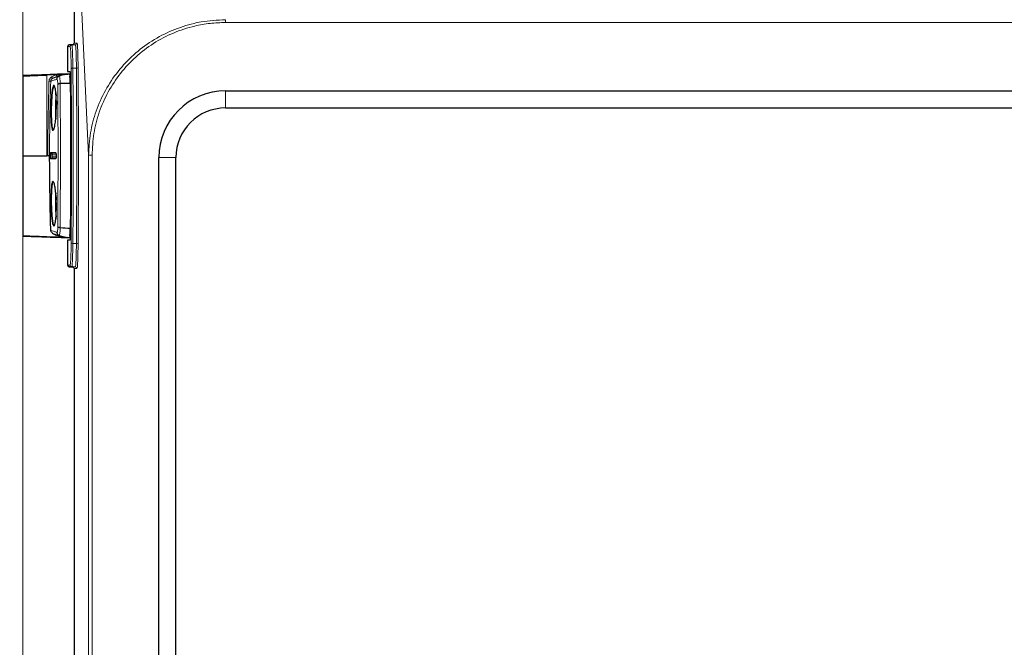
# Model space of a CAD drawing. Header units: millimetres. Extents: x 0 to 4205, y 0 to 2970.
# Tile 81 of 85: x 2864 to 3152, y 2391 to 2574. Entities that reach past the tile are written whole.
import ezdxf

# ---------------------------------------------------------------- set-up
doc = ezdxf.new("R2010")
doc.units = ezdxf.units.MM
doc.header["$LTSCALE"] = 5
doc.styles.add('SLDTEXTSTYLE0', font='TXT', dxfattribs={"width": 0.605})
doc.dimstyles.new('SLDDIMSTYLE0', dxfattribs={"dimtxt": 12.841593, "dimasz": 16.5, "dimexe": 0, "dimexo": 0.0625, "dimgap": 3.210398, "dimtad": 1, "dimdec": 0, "dimrnd": 1e-09, "dimzin": 12, "dimdsep": 46, "dimtxsty": 'SLDTEXTSTYLE0', "dimsah": 1, "dimcen": 0.09, "dimadec": 0, "dimazin": 3, "dimtfac": 1, "dimtdec": 1, "dimtofl": 0, "dimtmove": 0, "dimatfit": 3, "dimfxl": 1, "dimfrac": 2, "dimtolj": 1, "dimtzin": 12, "dimarcsym": 0})

# ---------------------------------------------------------------- blocks, each defined once
blk = doc.blocks.new('_D')
at = {"color": 7, "linetype": 'Continuous', "lineweight": 0}
for p, q in [((3135.64, 2801.25), (3131.23, 2801.25)), ((3131.23, 2801.25), (3131.23, 2781.53)), ((3169.94, 2801.25), (3174.35, 2801.25)), ((3174.35, 2801.25), (3174.35, 2781.53)), ((2865.46, 1769.17), (2865.46, 2783.59)), ((3131.23, 2781.53), (3135.64, 2781.53)), ((3174.35, 2781.53), (3169.94, 2781.53)), ((3440.12, 1908.42), (3440.12, 2783.59)), ((2865.46, 2778.59), (3440.12, 2778.59))]:
    blk.add_line(p, q, dxfattribs=at)
at = {"color": 7, "linetype": 'Continuous', "lineweight": 18}
for points in [[(2865.46, 2778.59), (2881.96, 2776.09), (2881.96, 2781.09)], [(3440.12, 2778.59), (3423.62, 2781.09), (3423.62, 2776.09)]]:
    blk.add_solid(points, dxfattribs=at)
at = {"color": 7, "linetype": 'Continuous', "lineweight": 18, "char_height": 13.229, "attachment_point": 1, "style": 'SLDTEXTSTYLE0'}
for s, insert in [('575', (3138.09, 2821.24)), ('22,6', (3135.64, 2798.58))]:
    blk.add_mtext(s, dxfattribs=dict(at, insert=insert))
blk = doc.blocks.new('_D_3')
at = {"color": 7, "linetype": 'Continuous', "lineweight": 0}
for p, q in [((3104.77, 2668.59), (2780.22, 2668.59)), ((2785.22, 1676.69), (2785.22, 2668.59)), ((2762.56, 2189.79), (2762.56, 2194.2)), ((2762.56, 2194.2), (2782.28, 2194.2)), ((2782.28, 2194.2), (2782.28, 2189.79)), ((2762.56, 2155.49), (2762.56, 2151.08)), ((2782.28, 2151.08), (2782.28, 2155.49)), ((2762.56, 2151.08), (2782.28, 2151.08)), ((3030.4, 1676.69), (2780.22, 1676.69))]:
    blk.add_line(p, q, dxfattribs=at)
at = {"color": 7, "linetype": 'Continuous', "lineweight": 18}
for points in [[(2785.22, 2668.59), (2782.72, 2652.09), (2787.72, 2652.09)], [(2785.22, 1676.69), (2787.72, 1693.19), (2782.72, 1693.19)]]:
    blk.add_solid(points, dxfattribs=at)
at = {"color": 7, "linetype": 'Continuous', "lineweight": 18, "char_height": 13.229, "attachment_point": 1, "rotation": 90, "style": 'SLDTEXTSTYLE0'}
for s, insert in [('39,1', (2765.23, 2155.49)), ('992', (2742.57, 2157.94))]:
    blk.add_mtext(s, dxfattribs=dict(at, insert=insert))
blk = doc.blocks.new('_D_6')
at = {"color": 7, "linetype": 'Continuous', "lineweight": 0}
for p, q in [((3104.77, 2668.59), (2720.22, 2668.59)), ((2725.22, 1276.69), (2725.22, 2668.59)), ((2702.56, 1989.79), (2702.56, 1994.2)), ((2702.56, 1994.2), (2722.28, 1994.2)), ((2722.28, 1994.2), (2722.28, 1989.79)), ((2702.56, 1955.49), (2702.56, 1951.08)), ((2722.28, 1951.08), (2722.28, 1955.49)), ((2702.56, 1951.08), (2722.28, 1951.08)), ((3030.4, 1276.69), (2720.22, 1276.69))]:
    blk.add_line(p, q, dxfattribs=at)
at = {"color": 7, "linetype": 'Continuous', "lineweight": 18}
for points in [[(2725.22, 2668.59), (2722.72, 2652.09), (2727.72, 2652.09)], [(2725.22, 1276.69), (2727.72, 1293.19), (2722.72, 1293.19)]]:
    blk.add_solid(points, dxfattribs=at)
at = {"color": 7, "linetype": 'Continuous', "lineweight": 18, "char_height": 13.229, "attachment_point": 1, "rotation": 90, "style": 'SLDTEXTSTYLE0'}
for s, insert in [('1392', (2682.57, 1953.04)), ('54,8', (2705.23, 1955.49))]:
    blk.add_mtext(s, dxfattribs=dict(at, insert=insert))

msp = doc.modelspace()

# ---------------------------------------------------------------- linework, layer by layer
at = {"color": 7, "linetype": 'Continuous', "lineweight": 25}
for p, q in [((2880.4, 2586.6), (2880.4, 2567.12)), ((2878.49, 2566.08), (2878.49, 2558.78)), ((2878.49, 2566.08), (2878.49, 2566.08)), ((2879.95, 2566.62), (2878.97, 2566.58)), ((2878.99, 2566.62), (2879.96, 2566.65)), ((2880.16, 2566.72), (2880.1, 2566.67)), ((2865.46, 2557.52), (2865.46, 2534.17)), ((2872.46, 2557.85), (2878.6, 2558.07)), ((2875.99, 2557.43), (2876, 2557.43)), ((2879.25, 2558.1), (2878.31, 2558.07)), ((2878.49, 2558.78), (2879.18, 2558.78)), ((2878.55, 2558.77), (2879.18, 2558.75)), ((2876.33, 2555.29), (2876.33, 2555.29)), ((2924.7, 2553.14), (3375.97, 2553.14)), ((2924.7, 2548.14), (3375.97, 2548.14)), ((2865.46, 2534.17), (2865.46, 2510.82)), ((2865.46, 2534.17), (2872.46, 2534.17)), ((2872.73, 2534.17), (2872.46, 2534.17)), ((2873.23, 2534.17), (2872.73, 2534.17)), ((2873.23, 2534.17), (2873.25, 2534.17)), ((2905.2, 1928.21), (2905.2, 2533.64)), ((2910.2, 1928.21), (2910.2, 2533.64)), ((2875.87, 2510.76), (2878.57, 2510.28)), ((2876.03, 2510.9), (2876.03, 2510.9)), ((2876.33, 2513.25), (2876.33, 2513.25)), ((2879.25, 2510.24), (2878.31, 2510.27)), ((2878.49, 2509.57), (2878.49, 2502.26)), ((2879.18, 2509.57), (2878.49, 2509.57)), ((2879.18, 2509.59), (2878.55, 2509.57)), ((2879.25, 2510.25), (2878.57, 2510.28)), ((2878.49, 2502.26), (2878.49, 2502.26)), ((2878.97, 2501.76), (2879.95, 2501.72)), ((2879.96, 2501.69), (2878.99, 2501.72)), ((2880.08, 2501.68), (2880.16, 2501.62)), ((2880.4, 2501.22), (2880.4, 2312.12))]:
    msp.add_line(p, q, dxfattribs=at)
at = {"color": 8, "linetype": 'Continuous', "lineweight": 18}
for p, q in [((2884.66, 2534.33), (2882.24, 2584.76)), ((2924.68, 2573.12), (2924.68, 2573.93)), ((3375.98, 2573.12), (2924.68, 2573.12)), ((2878.49, 2566.08), (2878.49, 2558.78)), ((2879.25, 2566.08), (2878.49, 2566.08)), ((2878.97, 2566.58), (2879.74, 2566.58)), ((2879.74, 2566.58), (2880.77, 2566.62)), ((2880.77, 2566.62), (2879.95, 2566.62)), ((2880.4, 2567.12), (2881.25, 2567.12)), ((2880.04, 2559.75), (2881.08, 2559.79)), ((2872.46, 2557.85), (2872.46, 2557.75)), ((2875.13, 2557.84), (2872.46, 2557.75)), ((2872.46, 2534.17), (2872.46, 2557.75)), ((2873.83, 2557.23), (2875.13, 2557.84)), ((2873.83, 2557.23), (2874.07, 2556.79)), ((2875.13, 2557.84), (2875.31, 2557.38)), ((2878.6, 2558.07), (2878.22, 2558.07)), ((2879.17, 2558.07), (2878.6, 2558.07)), ((2873.06, 2555.96), (2873.56, 2555.95)), ((2924.7, 2548.14), (2924.7, 2553.14)), ((2873.55, 2535.09), (2873.56, 2535.09)), ((2873.7, 2534.9), (2873.7, 2534.9)), ((2874.05, 2534.42), (2874.05, 2534.42)), ((2874.05, 2533.92), (2874.05, 2533.92)), ((2885.66, 2534.33), (2884.66, 2534.33)), ((2884.66, 1920.19), (2884.66, 2534.33)), ((2885.66, 2534.33), (2885.66, 1920.19)), ((2873.56, 2533.25), (2873.55, 2533.25)), ((2873.7, 2533.44), (2873.7, 2533.44)), ((2910.2, 2533.64), (2905.2, 2533.64)), ((2876.33, 2513.25), (2876.33, 2513.25)), ((2878.49, 2509.57), (2878.49, 2502.26)), ((2879.17, 2510.28), (2878.57, 2510.28)), ((2881.08, 2508.55), (2880.04, 2508.59)), ((2878.49, 2502.26), (2879.25, 2502.26)), ((2879.74, 2501.76), (2878.97, 2501.76)), ((2880.77, 2501.72), (2879.74, 2501.76)), ((2879.95, 2501.72), (2880.77, 2501.72)), ((2881.25, 2501.22), (2880.4, 2501.22))]:
    msp.add_line(p, q, dxfattribs=at)
at = {"color": 8, "linetype": 'Continuous', "lineweight": 18, "flags": 128}
for points in [[(2879.8, 2566.61), (2879.88, 2566.64), (2879.96, 2566.65)], [(2879.29, 2555.31), (2879.32, 2550.08), (2879.35, 2544.8), (2879.36, 2539.49), (2879.37, 2534.17), (2879.36, 2528.85), (2879.35, 2523.54), (2879.32, 2518.26), (2879.29, 2513.03)], [(2879.8, 2501.73), (2879.88, 2501.7), (2879.96, 2501.69)]]:
    msp.add_lwpolyline(points, dxfattribs=at)
at = {"color": 7, "linetype": 'Continuous', "lineweight": 25}
for centre, radius, start, end in [((2878.99, 2566.08), 0.5, 92.1299, 180), ((2879.01, 2566.12), 0.5, 92.1299, 154.6286), ((2879.52, 2548.07), 10, 92, 110.6046), ((2878.06, 2510.21), 45.12, 88.4358, 92.1959), ((3008.64, 2548.51), 133.64, 178.2619, 180.1473), ((3034.9, 2548.16), 159.83, 178.6269, 180.9168), ((2924.7, 2533.64), 19.5, 90, 180), ((3032.01, 2548.04), 157.01, 179.9517, 181.1178), ((2924.7, 2533.64), 14.5, 90, 180), ((2873.55, 2534.42), 0.5, 359.9838, 73.208), ((3031.94, 2520.3), 156.94, 178.8794, 180.0485), ((3034.78, 2520.18), 159.71, 179.078, 181.3793), ((3008.25, 2519.82), 133.25, 179.8508, 181.7522), ((2879.52, 2520.22), 9.95, 249.4846, 267.994), ((2881.17, 2558.93), 45.94, 263.9513, 267.6524), ((2878.99, 2502.26), 0.5, 180, 267.8701), ((2879.01, 2502.22), 0.5, 204.3001, 267.8701)]:
    msp.add_arc(centre, radius, start, end, dxfattribs=at)
at = {"color": 8, "linetype": 'Continuous', "lineweight": 18}
for centre, radius, start, end in [((2878.99, 2566.08), 0.5, 92.0183, 180.0166), ((2879.01, 2566.21), 0.411, 92.493, 132.351), ((2879.75, 2566.08), 0.5, 92.0183, 180.0166), ((2880.75, 2567.12), 0.5, 272.0183, 0.0166), ((2879.93, 2559.09), 0.663, 80.7224, 126.3041), ((2881.18, 2560.44), 0.663, 260.7143, 306.3524), ((2873.75, 2535.09), 0.2, 179.9313, 253.208), ((2873.76, 2535.09), 0.2, 179.8535, 253.1991), ((2873.55, 2534.42), 0.5, 359.9062, 73.1992), ((2873.55, 2533.92), 0.5, 286.8008, 0.0938), ((2873.55, 2533.92), 0.5, 286.792, 0.0162), ((2875.21, 2535.09), 0.201, 179.8786, 222.3625), ((2873.75, 2533.25), 0.2, 106.792, 180.0687), ((2873.76, 2533.25), 0.2, 106.8009, 180.1465), ((2875.21, 2533.25), 0.201, 136.484, 180.1234), ((2879.93, 2509.25), 0.663, 233.6959, 279.2776), ((2881.18, 2507.9), 0.663, 53.6476, 99.2857), ((2878.99, 2502.26), 0.5, 179.9834, 267.9817), ((2879.75, 2502.26), 0.5, 179.9834, 267.9817), ((2879.01, 2502.13), 0.411, 227.649, 267.507), ((2880.75, 2501.22), 0.5, 359.9834, 87.9817)]:
    msp.add_arc(centre, radius, start, end, dxfattribs=at)
at = {"color": 7, "linetype": 'Continuous', "lineweight": 25}
for centre, major_axis, ratio, start_param, end_param in [((2879.93, 2567.12), (0, 0.5), 0.878495, 3.176499, 3.648629), ((2879.95, 2567.15), (0, 0.5), 0.878495, 3.176499, 3.648629), ((2879.9, 2567.12), (-0.5, 0), 0.999391, 2.077833, 3.141593), ((2879.92, 2567.15), (0.5, 0), 0.999391, 5.219425, 5.78123), ((2872.46, 2557.86), (6.9, 0.24), 0.001217, 0.581454, 4.712346), ((2872.46, 2557.76), (7, 0.24), 0.0012, 3.141551, 4.712348), ((2872.46, 2557.86), (6.9, 0.24), 0.001217, 0.558463, 0.581454), ((2878.99, 2558.76), (0.5, -0.017), 0.001217, 3.106729, 3.630327), ((2872.46, 2510.48), (6.9, -0.24), 0.001217, 1.570839, 5.701731), ((2872.46, 2510.58), (7, -0.24), 0.0012, 3.141634, 5.614959), ((2872.46, 2510.48), (6.9, -0.24), 0.001217, 5.701731, 5.724722), ((2878.99, 2509.58), (0.5, 0.017), 0.001217, 2.652858, 3.176457), ((2879.93, 2501.22), (0, 0.5), 0.878495, 5.776149, 6.248279), ((2879.95, 2501.19), (0, 0.5), 0.878495, 5.776149, 6.248279), ((2879.9, 2501.22), (0.5, 0), 0.999391, 0, 1.06376), ((2879.92, 2501.19), (-0.5, 0), 0.999391, 3.698801, 4.205353)]:
    msp.add_ellipse(centre, major_axis=major_axis, ratio=ratio, start_param=start_param, end_param=end_param, dxfattribs=at)
at = {"color": 8, "linetype": 'Continuous', "lineweight": 18}
for centre, major_axis, ratio, start_param, end_param in [((2875.95, 2534.17), (0, 106), 0.034921, 4.469841, 4.954937), ((2876.45, 2534.17), (0, 106.5), 0.034757, 4.469841, 4.954937), ((2877.45, 2534.17), (0, 106.5), 0.035085, 4.469459, 4.955319), ((2877.95, 2534.17), (0, 107), 0.034921, 4.469459, 4.955319)]:
    msp.add_ellipse(centre, major_axis=major_axis, ratio=ratio, start_param=start_param, end_param=end_param, dxfattribs=at)
for points, knots in [([(2884.66, 2534.33), (2884.77, 2536.52), (2884.99, 2540.9), (2886.71, 2547.32), (2889.42, 2553.38), (2893.13, 2558.95), (2897.73, 2563.81), (2903.08, 2567.87), (2909.05, 2570.97), (2913.98, 2572.56), (2919.19, 2573.67), (2922.28, 2573.82), (2924.68, 2573.93)], [0, 0, 0, 0, 0.1051396, 0.2102839, 0.3167569, 0.4232363, 0.5301219, 0.6370112, 0.7444162, 0.8518227, 0.8847573, 1, 1, 1, 1]), ([(2924.68, 2573.12), (2923.17, 2573.07), (2920.14, 2572.97), (2915, 2572.04), (2909.38, 2570.21), (2903.54, 2567.15), (2898.32, 2563.16), (2893.84, 2558.39), (2890.24, 2552.93), (2887.62, 2547), (2885.98, 2540.74), (2885.77, 2536.47), (2885.66, 2534.33)], [0, 0, 0, 0, 0.074286, 0.148573, 0.256161, 0.363748, 0.470685, 0.577619, 0.68396, 0.790297, 0.895149, 1, 1, 1, 1]), ([(2879.54, 2559.63), (2879.53, 2560.53), (2879.51, 2562.35), (2879.44, 2564.45), (2879.35, 2565.83), (2879.29, 2566), (2879.25, 2566.08)], [0, 0, 0, 0, 0.254023, 0.50805, 0.76197, 1, 1, 1, 1]), ([(2879.74, 2566.58), (2879.77, 2566.49), (2879.83, 2566.31), (2879.93, 2564.86), (2879.98, 2563.09), (2880.02, 2561.34), (2880.03, 2560.38), (2880.04, 2559.75)], [0, 0, 0, 0, 0.237831, 0.491544, 0.745364, 0.835029, 1, 1, 1, 1]), ([(2881.08, 2559.79), (2881.07, 2560.75), (2881.04, 2562.66), (2880.97, 2564.9), (2880.9, 2566.01), (2880.83, 2566.53), (2880.79, 2566.58), (2880.77, 2566.62)], [0, 0, 0, 0, 0.253926, 0.507852, 0.761669, 0.845818, 1, 1, 1, 1]), ([(2881.25, 2567.12), (2881.29, 2567.03), (2881.36, 2566.84), (2881.46, 2565.29), (2881.54, 2562.95), (2881.56, 2560.92), (2881.58, 2559.91)], [0, 0, 0, 0, 0.2378128, 0.4918047, 0.7459049, 1, 1, 1, 1]), ([(2873.06, 2555.96), (2873.08, 2556.13), (2873.12, 2556.46), (2873.4, 2556.92), (2873.68, 2557.12), (2873.83, 2557.23)], [0, 0, 0, 0, 0.327249, 0.654472, 1, 1, 1, 1]), ([(2874.07, 2556.79), (2873.97, 2556.72), (2873.78, 2556.59), (2873.6, 2556.28), (2873.57, 2556.06), (2873.56, 2555.95)], [0, 0, 0, 0, 0.345901, 0.673119, 1, 1, 1, 1]), ([(2874.07, 2556.79), (2874.16, 2556.82), (2874.43, 2556.9), (2875.04, 2557.12), (2875.66, 2557.33), (2875.99, 2557.43), (2875.99, 2557.43)], [0, 0, 0, 0, 0.205234, 0.618949, 0.999962, 1, 1, 1, 1]), ([(2875.31, 2557.38), (2875, 2557.25), (2874.58, 2557.07), (2874.18, 2556.85), (2874.07, 2556.79)], [0, 0, 0, 0, 0.728963, 1, 1, 1, 1]), ([(2875.13, 2557.84), (2875.51, 2557.88), (2876.42, 2557.96), (2877.54, 2558.02), (2878.32, 2558.06), (2878.57, 2558.06), (2878.6, 2558.07)], [0, 0, 0, 0, 0.332168, 0.783544, 0.972779, 1, 1, 1, 1]), ([(2876, 2557.43), (2876, 2557.43), (2876.01, 2557.44), (2876.06, 2557.45), (2876.14, 2557.31), (2876.24, 2556.88), (2876.3, 2556.17), (2876.33, 2555.59), (2876.33, 2555.29), (2876.33, 2555.29)], [0, 0, 0, 0, 0.000015, 0.064688, 0.296754, 0.524149, 0.769019, 0.999985, 1, 1, 1, 1]), ([(2879.25, 2557.29), (2879.24, 2557.31), (2879.24, 2557.35), (2879.21, 2557.39), (2879.18, 2557.41), (2879.16, 2557.42), (2879.15, 2557.42), (2879.13, 2557.42), (2879.11, 2557.41), (2879.09, 2557.4), (2879.06, 2557.36), (2879.04, 2557.3), (2879.05, 2557.24), (2879.08, 2557.19), (2879.1, 2557.16), (2879.13, 2557.15), (2879.15, 2557.14), (2879.16, 2557.14), (2879.18, 2557.15), (2879.2, 2557.16), (2879.22, 2557.19), (2879.24, 2557.23), (2879.25, 2557.27), (2879.25, 2557.29)], [0, 0, 0, 0, 0.100234, 0.173888, 0.210755, 0.228162, 0.245758, 0.260756, 0.277327, 0.303976, 0.358144, 0.471961, 0.593775, 0.648258, 0.703074, 0.72738, 0.742117, 0.756961, 0.7701, 0.790595, 0.828144, 0.910879, 1, 1, 1, 1]), ([(2872.73, 2534.17), (2872.74, 2537.34), (2872.77, 2544.61), (2872.95, 2551.87), (2873.06, 2555.96)], [0, 0, 0, 0, 0.4363545, 1, 1, 1, 1]), ([(2873.56, 2555.95), (2873.45, 2551.86), (2873.26, 2544.6), (2873.24, 2537.34), (2873.23, 2534.17)], [0, 0, 0, 0, 0.5636455, 1, 1, 1, 1]), ([(2875.36, 2556.53), (2875.07, 2556.44), (2874.46, 2556.25), (2873.9, 2556.05), (2873.64, 2555.97), (2873.56, 2555.95)], [0, 0, 0, 0, 0.379672, 0.790873, 1, 1, 1, 1]), ([(2875.64, 2555.1), (2875.63, 2555.29), (2875.62, 2555.69), (2875.56, 2556.17), (2875.48, 2556.45), (2875.41, 2556.55), (2875.37, 2556.53), (2875.36, 2556.53)], [0, 0, 0, 0, 0.225694, 0.47117, 0.696887, 0.931514, 1, 1, 1, 1]), ([(2875.64, 2513.4), (2875.66, 2516.92), (2875.69, 2522.61), (2875.71, 2530.59), (2875.71, 2537.23), (2875.7, 2543.86), (2875.67, 2549.83), (2875.65, 2553.55), (2875.64, 2555.1)], [0, 0, 0, 0, 0.254795, 0.412772, 0.570749, 0.728841, 0.886934, 1, 1, 1, 1]), ([(2876.33, 2555.29), (2876.33, 2555.29), (2876.34, 2553.73), (2876.36, 2549.96), (2876.39, 2543.94), (2876.4, 2537.26), (2876.4, 2530.56), (2876.38, 2522.52), (2876.35, 2516.76), (2876.33, 2513.25), (2876.33, 2513.25)], [0, 0, 0, 0, 0.000001, 0.113508, 0.271596, 0.429684, 0.587661, 0.745638, 0.999999, 1, 1, 1, 1]), ([(2873.55, 2533.25), (2873.54, 2533.26), (2873.52, 2533.29), (2873.5, 2533.46), (2873.48, 2533.71), (2873.47, 2534), (2873.47, 2534.32), (2873.48, 2534.62), (2873.5, 2534.86), (2873.52, 2535.05), (2873.54, 2535.08), (2873.55, 2535.09)], [0, 0, 0, 0, 0.1172316, 0.225515, 0.3337772, 0.442019, 0.5502498, 0.6584841, 0.7667354, 0.8750103, 1, 1, 1, 1]), ([(2873.56, 2535.09), (2873.72, 2535.09), (2874.07, 2535.09), (2874.59, 2535.09), (2874.94, 2535.09), (2875.01, 2535.09)], [0, 0, 0, 0, 0.418272, 0.883663, 1, 1, 1, 1]), ([(2873.7, 2534.9), (2873.69, 2534.89), (2873.67, 2534.87), (2873.65, 2534.72), (2873.64, 2534.52), (2873.63, 2534.29), (2873.63, 2534.04), (2873.64, 2533.8), (2873.65, 2533.61), (2873.67, 2533.48), (2873.69, 2533.44), (2873.7, 2533.44), (2873.7, 2533.44)], [0, 0, 0, 0, 0.124932, 0.233167, 0.341394, 0.449615, 0.557838, 0.666066, 0.774302, 0.882545, 0.979886, 1, 1, 1, 1]), ([(2875.15, 2534.9), (2875.1, 2534.9), (2874.85, 2534.9), (2874.3, 2534.9), (2873.93, 2534.9), (2873.7, 2534.9)], [0, 0, 0, 0, 0.083075, 0.415389, 1, 1, 1, 1]), ([(2874.05, 2534.42), (2874.05, 2534.42), (2874.05, 2534.41), (2874.04, 2534.37), (2874.03, 2534.3), (2874.03, 2534.22), (2874.03, 2534.14), (2874.03, 2534.06), (2874.04, 2533.99), (2874.04, 2533.94), (2874.05, 2533.92), (2874.05, 2533.92), (2874.05, 2533.92)], [0, 0, 0, 0, 0.108335, 0.216715, 0.325077, 0.433336, 0.541477, 0.649534, 0.757577, 0.865682, 0.973901, 1, 1, 1, 1]), ([(2875.14, 2534.42), (2875.03, 2534.42), (2874.59, 2534.42), (2874.28, 2534.42), (2874.05, 2534.42)], [0, 0, 0, 0, 0.255107, 1, 1, 1, 1]), ([(2874.05, 2533.92), (2874.08, 2533.92), (2874.24, 2533.92), (2874.55, 2533.92), (2874.94, 2533.92), (2875.14, 2533.92)], [0, 0, 0, 0, 0.107306, 0.536551, 1, 1, 1, 1]), ([(2875.01, 2535.09), (2875.01, 2535.09), (2875.03, 2535.09), (2875.06, 2535.04), (2875.1, 2534.87), (2875.13, 2534.62), (2875.15, 2534.33), (2875.15, 2534.01), (2875.13, 2533.72), (2875.1, 2533.47), (2875.06, 2533.29), (2875.03, 2533.26), (2875.01, 2533.25)], [0, 0, 0, 0, 0.018208, 0.125995, 0.233222, 0.339957, 0.446493, 0.553217, 0.660432, 0.768211, 0.876381, 1, 1, 1, 1]), ([(2875.01, 2533.25), (2874.77, 2533.25), (2874.26, 2533.25), (2873.82, 2533.25), (2873.6, 2533.25), (2873.56, 2533.25)], [0, 0, 0, 0, 0.418273, 0.883663, 1, 1, 1, 1]), ([(2873.7, 2533.44), (2873.73, 2533.44), (2873.88, 2533.44), (2874.3, 2533.44), (2874.82, 2533.44), (2875.15, 2533.44)], [0, 0, 0, 0, 0.0830746, 0.4153886, 1, 1, 1, 1]), ([(2873.6, 2512.38), (2873.63, 2512.37), (2873.83, 2512.31), (2874.31, 2512.15), (2874.93, 2511.94), (2875.33, 2511.83), (2875.39, 2511.81)], [0, 0, 0, 0, 0.076535, 0.499639, 0.92261, 1, 1, 1, 1]), ([(2876.03, 2510.9), (2875.96, 2510.92), (2875.54, 2511.05), (2874.86, 2511.28), (2874.36, 2511.46), (2874.14, 2511.53), (2874.11, 2511.54)], [0, 0, 0, 0, 0.078655, 0.500747, 0.922678, 1, 1, 1, 1]), ([(2875.39, 2511.81), (2875.41, 2511.82), (2875.47, 2511.85), (2875.55, 2512.11), (2875.61, 2512.58), (2875.64, 2513.03), (2875.64, 2513.32), (2875.64, 2513.4)], [0, 0, 0, 0, 0.163676, 0.447328, 0.671242, 0.89958, 1, 1, 1, 1]), ([(2876.33, 2513.25), (2876.33, 2513.25), (2876.33, 2513.12), (2876.32, 2512.71), (2876.29, 2512.06), (2876.23, 2511.36), (2876.12, 2510.97), (2876.05, 2510.92), (2876.03, 2510.9)], [0, 0, 0, 0, 0.000015, 0.097796, 0.321966, 0.548967, 0.828899, 1, 1, 1, 1]), ([(2879.25, 2511.05), (2879.25, 2511.07), (2879.24, 2511.11), (2879.22, 2511.16), (2879.2, 2511.18), (2879.18, 2511.19), (2879.16, 2511.2), (2879.14, 2511.2), (2879.12, 2511.19), (2879.1, 2511.18), (2879.07, 2511.14), (2879.04, 2511.07), (2879.05, 2511.01), (2879.07, 2510.96), (2879.09, 2510.94), (2879.12, 2510.93), (2879.13, 2510.92), (2879.15, 2510.92), (2879.16, 2510.92), (2879.18, 2510.93), (2879.21, 2510.95), (2879.24, 2510.99), (2879.24, 2511.03), (2879.25, 2511.05)], [0, 0, 0, 0, 0.100263, 0.173889, 0.210741, 0.228161, 0.24577, 0.260771, 0.27734, 0.303984, 0.358143, 0.471959, 0.593782, 0.648286, 0.703124, 0.727415, 0.74215, 0.756993, 0.770133, 0.790638, 0.82821, 0.910995, 1, 1, 1, 1]), ([(2879.25, 2502.26), (2879.29, 2502.35), (2879.35, 2502.54), (2879.44, 2504.01), (2879.51, 2506.11), (2879.53, 2507.86), (2879.54, 2508.71)], [0, 0, 0, 0, 0.254004, 0.508012, 0.761922, 1, 1, 1, 1]), ([(2880.04, 2508.59), (2880.03, 2507.69), (2880, 2505.84), (2879.93, 2503.6), (2879.86, 2502.43), (2879.79, 2501.86), (2879.76, 2501.8), (2879.74, 2501.76)], [0, 0, 0, 0, 0.237878, 0.491581, 0.745383, 0.835048, 1, 1, 1, 1]), ([(2880.77, 2501.72), (2880.81, 2501.82), (2880.88, 2502.02), (2880.98, 2503.57), (2881.03, 2505.35), (2881.06, 2507.06), (2881.07, 2507.97), (2881.08, 2508.55)], [0, 0, 0, 0, 0.253906, 0.507812, 0.76162, 0.845777, 1, 1, 1, 1]), ([(2881.58, 2508.43), (2881.56, 2507.48), (2881.54, 2505.52), (2881.46, 2503.18), (2881.37, 2501.54), (2881.29, 2501.33), (2881.25, 2501.22)], [0, 0, 0, 0, 0.2378605, 0.4918434, 0.7459241, 1, 1, 1, 1])]:
    msp.add_open_spline(points, degree=3, knots=knots, dxfattribs=at)
at = {"color": 7, "linetype": 'Continuous', "lineweight": 25}
for points, knots in [([(2878.6, 2558.07), (2878.57, 2558.06), (2878.33, 2558.06), (2877.59, 2558), (2876.52, 2557.81), (2875.67, 2557.51), (2875.31, 2557.38)], [0, 0, 0, 0, 0.0276025, 0.2153073, 0.6650898, 1, 1, 1, 1]), ([(2875.36, 2556.53), (2875.36, 2556.54), (2875.36, 2556.59), (2875.38, 2556.76), (2875.48, 2557.01), (2875.69, 2557.28), (2875.89, 2557.38), (2875.99, 2557.43)], [0, 0, 0, 0, 0.026334, 0.144386, 0.429619, 0.714809, 1, 1, 1, 1]), ([(2879.25, 2557.29), (2879.23, 2557.53), (2879.21, 2557.97), (2879.18, 2558.04), (2879.17, 2558.07)], [0, 0, 0, 0, 0.552807, 1, 1, 1, 1]), ([(2879.25, 2557.29), (2879.23, 2557.51), (2879.21, 2557.96), (2879.18, 2558.03), (2879.17, 2558.07)], [0, 0, 0, 0, 0.4999964, 1, 1, 1, 1]), ([(2879.18, 2558.78), (2879.19, 2558.73), (2879.22, 2558.64), (2879.26, 2557.95), (2879.3, 2556.94), (2879.31, 2556.08), (2879.31, 2555.65)], [0, 0, 0, 0, 0.249744, 0.499494, 0.749134, 1, 1, 1, 1]), ([(2879.29, 2555.31), (2879.28, 2555.74), (2879.28, 2556.5), (2879.26, 2557.05), (2879.25, 2557.29)], [0, 0, 0, 0, 0.5667273, 1, 1, 1, 1]), ([(2879.29, 2555.31), (2879.29, 2555.69), (2879.28, 2556.46), (2879.26, 2557.01), (2879.25, 2557.29)], [0, 0, 0, 0, 0.4998286, 1, 1, 1, 1]), ([(2875.23, 2548.84), (2875.23, 2548.56), (2875.22, 2547.56), (2875.13, 2545.83), (2874.94, 2543.91), (2874.68, 2542.46), (2874.39, 2541.65), (2874.12, 2541.58), (2873.89, 2542.25), (2873.72, 2543.6), (2873.64, 2545.23), (2873.62, 2547.06), (2873.65, 2549.02), (2873.76, 2551.15), (2873.92, 2552.95), (2874.14, 2554.21), (2874.4, 2554.79), (2874.68, 2554.63), (2874.93, 2553.73), (2875.12, 2552.2), (2875.22, 2550.46), (2875.23, 2549.29), (2875.23, 2548.84)], [0, 0, 0, 0, 0.020226, 0.073502, 0.126901, 0.180592, 0.234551, 0.28859, 0.342507, 0.396212, 0.449746, 0.483228, 0.53675, 0.590272, 0.643853, 0.697531, 0.75132, 0.805217, 0.859159, 0.913019, 0.966659, 1, 1, 1, 1]), ([(2874.58, 2554.52), (2874.55, 2554.54), (2874.44, 2554.64), (2874.24, 2554.08), (2874.02, 2552.88), (2873.85, 2551.1), (2873.75, 2549), (2873.72, 2547.08), (2873.74, 2545.27), (2873.82, 2543.66), (2873.98, 2542.37), (2874.16, 2541.73), (2874.29, 2541.8), (2874.33, 2541.83)], [0, 0, 0, 0, 0.031387, 0.138728, 0.245855, 0.3528, 0.459634, 0.566471, 0.633303, 0.740152, 0.847332, 0.954928, 1, 1, 1, 1]), ([(2875.64, 2555.1), (2875.64, 2555.1), (2875.65, 2555.11), (2875.68, 2555.14), (2875.78, 2555.2), (2876.02, 2555.26), (2876.22, 2555.28), (2876.33, 2555.29)], [0, 0, 0, 0, 0.026209, 0.084376, 0.389613, 0.694805, 1, 1, 1, 1]), ([(2879.31, 2555.65), (2879.32, 2554.35), (2879.35, 2550.68), (2879.38, 2544.59), (2879.4, 2537.32), (2879.39, 2529.97), (2879.37, 2521.7), (2879.33, 2515.99), (2879.31, 2512.69)], [0, 0, 0, 0, 0.0922808, 0.2592496, 0.4262186, 0.5969226, 0.7676274, 1, 1, 1, 1]), ([(2875.22, 2550.17), (2875.22, 2549.93), (2875.23, 2549.61), (2875.23, 2549.28), (2875.23, 2549.19)], [0, 0, 0, 0, 0.73256, 1, 1, 1, 1]), ([(2873.6, 2512.38), (2873.57, 2513.52), (2873.35, 2520.78), (2873.3, 2528.04), (2873.25, 2534.17)], [0, 0, 0, 0, 0.1567187, 1, 1, 1, 1]), ([(2875.07, 2534.96), (2875.07, 2534.96), (2875.07, 2534.96), (2875.08, 2534.94), (2875.09, 2534.88), (2875.12, 2534.73), (2875.14, 2534.52), (2875.14, 2534.36), (2875.14, 2534.29)], [0, 0, 0, 0, 0.009958, 0.118083, 0.278547, 0.505632, 0.788334, 1, 1, 1, 1]), ([(2875.14, 2534.29), (2875.15, 2534.25), (2875.15, 2534.12), (2875.14, 2533.87), (2875.12, 2533.6), (2875.09, 2533.45), (2875.07, 2533.38), (2875.07, 2533.38), (2875.07, 2533.38)], [0, 0, 0, 0, 0.079853, 0.338252, 0.596128, 0.806404, 0.944131, 1, 1, 1, 1]), ([(2875.21, 2520.85), (2875.21, 2520.58), (2875.24, 2519.58), (2875.22, 2517.85), (2875.1, 2515.93), (2874.9, 2514.47), (2874.64, 2513.66), (2874.37, 2513.58), (2874.12, 2514.24), (2873.9, 2515.58), (2873.76, 2517.21), (2873.66, 2519.05), (2873.62, 2521.01), (2873.64, 2523.14), (2873.74, 2524.94), (2873.91, 2526.21), (2874.14, 2526.79), (2874.42, 2526.64), (2874.71, 2525.75), (2874.96, 2524.23), (2875.13, 2522.49), (2875.19, 2521.31), (2875.21, 2520.85)], [0, 0, 0, 0, 0.019987, 0.073366, 0.126646, 0.18006, 0.233728, 0.287605, 0.341548, 0.395433, 0.449204, 0.483009, 0.536516, 0.590026, 0.643501, 0.696975, 0.750528, 0.804252, 0.858178, 0.91221, 0.966146, 1, 1, 1, 1]), ([(2874.33, 2526.53), (2874.3, 2526.55), (2874.18, 2526.65), (2874.01, 2526.08), (2873.84, 2524.88), (2873.74, 2523.09), (2873.72, 2521), (2873.76, 2519.07), (2873.86, 2517.26), (2874, 2515.64), (2874.21, 2514.36), (2874.42, 2513.73), (2874.54, 2513.81), (2874.58, 2513.83)], [0, 0, 0, 0, 0.032767, 0.139638, 0.246356, 0.353086, 0.459896, 0.566702, 0.634182, 0.741507, 0.849048, 0.956697, 1, 1, 1, 1]), ([(2875.14, 2522.2), (2875.15, 2521.97), (2875.17, 2521.64), (2875.18, 2521.3), (2875.19, 2521.2)], [0, 0, 0, 0, 0.719005, 1, 1, 1, 1]), ([(2874.11, 2511.54), (2874.02, 2511.6), (2873.84, 2511.73), (2873.65, 2512.03), (2873.62, 2512.26), (2873.6, 2512.38)], [0, 0, 0, 0, 0.323495, 0.646969, 1, 1, 1, 1]), ([(2874.11, 2511.54), (2874.5, 2511.34), (2875.08, 2511.03), (2875.67, 2510.83), (2875.87, 2510.76)], [0, 0, 0, 0, 0.662737, 1, 1, 1, 1]), ([(2875.39, 2511.81), (2875.39, 2511.8), (2875.39, 2511.74), (2875.41, 2511.57), (2875.51, 2511.32), (2875.73, 2511.05), (2875.93, 2510.95), (2876.03, 2510.9)], [0, 0, 0, 0, 0.023602, 0.143995, 0.429359, 0.714679, 1, 1, 1, 1]), ([(2875.64, 2513.4), (2875.64, 2513.4), (2875.65, 2513.4), (2875.68, 2513.37), (2875.78, 2513.33), (2876.02, 2513.28), (2876.22, 2513.26), (2876.33, 2513.25)], [0, 0, 0, 0, 0.02923, 0.084202, 0.389494, 0.694746, 1, 1, 1, 1]), ([(2879.17, 2510.28), (2879.19, 2510.32), (2879.21, 2510.41), (2879.24, 2510.86), (2879.25, 2511.05)], [0, 0, 0, 0, 0.566727, 1, 1, 1, 1]), ([(2879.17, 2510.28), (2879.18, 2510.31), (2879.21, 2510.38), (2879.23, 2510.83), (2879.25, 2511.05)], [0, 0, 0, 0, 0.4998286, 1, 1, 1, 1]), ([(2879.31, 2512.69), (2879.31, 2512.26), (2879.3, 2511.4), (2879.27, 2510.39), (2879.22, 2509.7), (2879.19, 2509.61), (2879.18, 2509.57)], [0, 0, 0, 0, 0.249744, 0.499494, 0.749134, 1, 1, 1, 1]), ([(2879.25, 2511.05), (2879.26, 2511.36), (2879.28, 2511.93), (2879.29, 2512.69), (2879.29, 2513.03)], [0, 0, 0, 0, 0.552806, 1, 1, 1, 1]), ([(2879.25, 2511.05), (2879.26, 2511.33), (2879.28, 2511.88), (2879.29, 2512.65), (2879.29, 2513.03)], [0, 0, 0, 0, 0.4999964, 1, 1, 1, 1])]:
    msp.add_open_spline(points, degree=3, knots=knots, dxfattribs=at)

# ---------------------------------------------------------------- dimensions: what is measured, and where the dimension line sits
at = {"color": 7, "linetype": 'Continuous', "lineweight": 18}
dim = msp.add_linear_dim(base=(3440.12, 2778.59), p1=(2865.46, 1769.17), p2=(3440.12, 1908.42), dimstyle='SLDDIMSTYLE0', dxfattribs=at)
dim.commit()
dim.dimension.update_dxf_attribs({"geometry": '_D', "text_midpoint": (3152.79, 2778.59), "dimtype": 160})
for base, p1, picture, middle in [((2725.22, 2668.59), (3030.4, 1276.69), '_D_6', (2725.22, 1972.64)), ((2785.22, 2668.59), (3030.4, 1676.69), '_D_3', (2785.22, 2172.64))]:
    dim = msp.add_linear_dim(base=base, p1=p1, p2=(3104.77, 2668.59), angle=90, dimstyle='SLDDIMSTYLE0', dxfattribs=at)
    dim.commit()
    dim.dimension.update_dxf_attribs({"geometry": picture, "text_midpoint": middle, "dimtype": 160})

doc.saveas('drawing.dxf')
